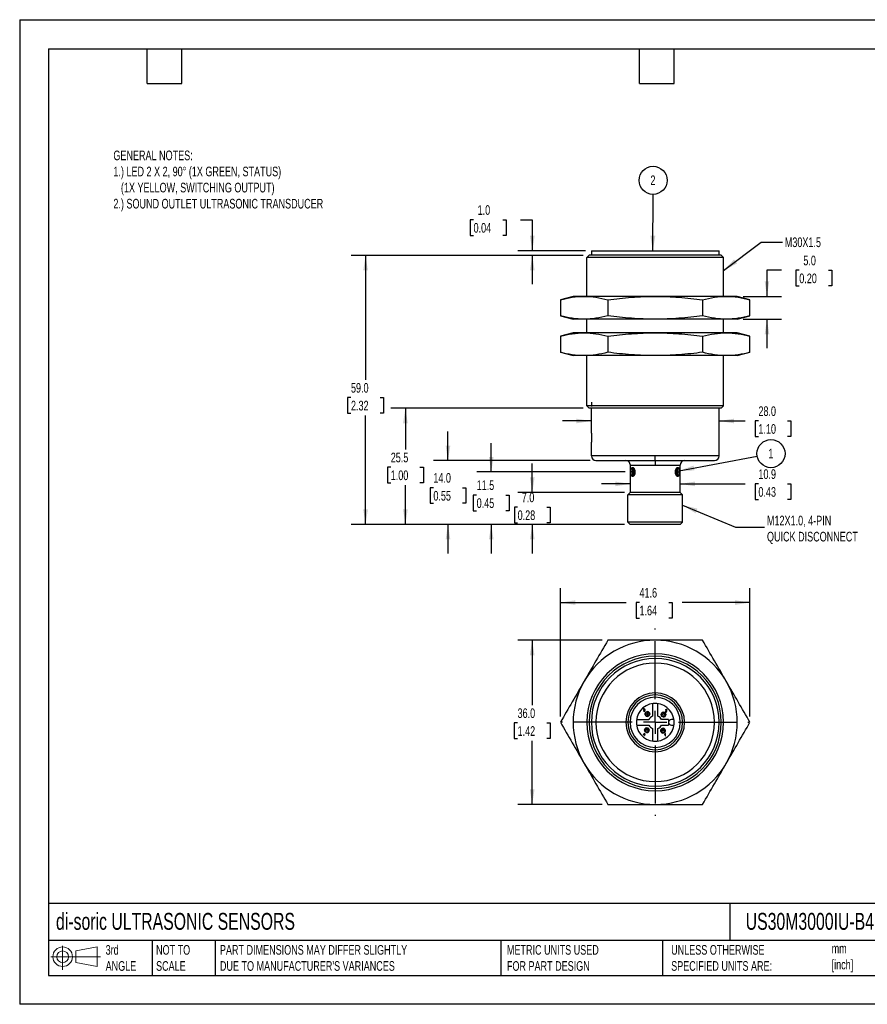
# Model space of a CAD drawing. Header units: millimetres. Extents: x 0 to 210, y 0 to 162.
# Tile 1 of 2: x 0 to 139, y 0 to 162. Entities that reach past the tile are written whole.
import ezdxf

# ---------------------------------------------------------------- set-up
doc = ezdxf.new("R2010")
doc.units = ezdxf.units.MM
doc.header["$LTSCALE"] = 0.75
doc.linetypes.add('CENTERX2', pattern=[20.32, 12.7, -2.54, 2.54, -2.54])
doc.layers.add('CENTER', color=40, linetype='CENTERX2')
doc.layers.add('DIMENSIONS', color=140, linetype='Continuous', lineweight=25)
doc.layers.add('TEXT', color=140, linetype='Continuous', lineweight=25)
doc.styles.add('SLDTEXTSTYLE0', font='TXT', dxfattribs={"width": 0.7})
doc.dimstyles.new('SLDDIMSTYLE0', dxfattribs={"dimtxt": 1.618506, "dimasz": 2.4765, "dimexe": 0, "dimexo": 0.0625, "dimgap": 0.404626, "dimtad": 0, "dimtih": 1, "dimtoh": 1, "dimdec": 1, "dimlfac": 1.333333, "dimrnd": 1e-09, "dimzin": 12, "dimdsep": 46, "dimtxsty": 'SLDTEXTSTYLE0', "dimsah": 1, "dimcen": 0.09, "dimadec": 0, "dimazin": 3, "dimtfac": 1, "dimtdec": 1, "dimtmove": 0, "dimatfit": 0, "dimfxl": 1, "dimfrac": 2, "dimtolj": 1, "dimtzin": 12, "dimarcsym": 0})
doc.dimstyles.new('SLDDIMSTYLE1', dxfattribs={"dimtxt": 1.618506, "dimasz": 2.4765, "dimexe": 0, "dimexo": 0.0625, "dimgap": 0.404626, "dimtad": 0, "dimtih": 1, "dimtoh": 1, "dimdec": 1, "dimlfac": 1.333333, "dimrnd": 1e-09, "dimzin": 4, "dimdsep": 46, "dimtxsty": 'SLDTEXTSTYLE0', "dimsah": 1, "dimcen": 0.09, "dimadec": 0, "dimazin": 1, "dimtfac": 1, "dimtdec": 1, "dimtmove": 0, "dimatfit": 0, "dimfxl": 1, "dimfrac": 2, "dimtolj": 1, "dimtzin": 12, "dimarcsym": 0})
doc.dimstyles.new('SLDDIMSTYLE2', dxfattribs={"dimtxt": 1.618506, "dimasz": 2.4765, "dimexe": 0, "dimexo": 0.0625, "dimgap": 0.404626, "dimtad": 0, "dimtih": 1, "dimtoh": 1, "dimdec": 1, "dimlfac": 1.333333, "dimrnd": 1e-09, "dimzin": 12, "dimdsep": 46, "dimtxsty": 'SLDTEXTSTYLE0', "dimsah": 1, "dimcen": 0.09, "dimadec": 0, "dimazin": 3, "dimtfac": 1, "dimtdec": 1, "dimtofl": 0, "dimtmove": 0, "dimatfit": 3, "dimfxl": 1, "dimfrac": 2, "dimtolj": 1, "dimtzin": 12, "dimarcsym": 0})
doc.dimstyles.new('SLDDIMSTYLE3', dxfattribs={"dimtxt": 1.618506, "dimasz": 2.4765, "dimexe": 0, "dimexo": 0.0625, "dimgap": 0.404626, "dimtad": 0, "dimtih": 1, "dimtoh": 1, "dimdec": 1, "dimlfac": 1.333333, "dimrnd": 1e-09, "dimzin": 4, "dimdsep": 46, "dimtxsty": 'SLDTEXTSTYLE0', "dimsah": 1, "dimcen": 0.09, "dimadec": 0, "dimazin": 1, "dimtfac": 1, "dimtdec": 1, "dimtofl": 0, "dimtmove": 0, "dimatfit": 3, "dimfxl": 1, "dimfrac": 2, "dimtolj": 1, "dimtzin": 12, "dimarcsym": 0})
doc.dimstyles.new('SLDDIMSTYLE4', dxfattribs={"dimtxt": 0.18, "dimasz": 2.4765, "dimexe": 0, "dimexo": 0.0625, "dimgap": 0, "dimtad": 0, "dimtih": 1, "dimtoh": 1, "dimdec": 0, "dimrnd": 1e-09, "dimzin": 0, "dimdsep": 46, "dimtxsty": 'Standard', "dimsah": 1, "dimcen": 0.09, "dimadec": 0, "dimazin": 0, "dimtfac": 2.4765, "dimtdec": 0, "dimtofl": 0, "dimtmove": 0, "dimatfit": 3, "dimfxl": 1, "dimfrac": 2, "dimtolj": 1, "dimtzin": 0, "dimarcsym": 0})

# ---------------------------------------------------------------- blocks, each defined once
blk = doc.blocks.new('Block11')
at = {"color": 7, "linetype": 'Continuous', "lineweight": 18}
for p, q in [((1.94, 3.98), (1.94, 0)), ((4.11, 3.13), (7.63, 3.77)), ((7.63, 3.77), (7.63, 0.55)), ((0, 2.16), (8.16, 2.16)), ((4.11, 1.2), (4.11, 3.13)), ((4.11, 1.2), (7.63, 0.55))]:
    blk.add_line(p, q, dxfattribs=at)
for radius in [1.61, 0.964]:
    blk.add_circle((1.94, 2.16), radius, dxfattribs=at)
blk = doc.blocks.new('Block12')
at = {"color": 7, "linetype": 'Continuous'}
blk.add_blockref('Block11', (0, 0), dxfattribs=at)
blk = doc.blocks.new('_D')
at = {"layer": 'DIMENSIONS', "transparency": 16777216}
for p, q in [((77.56, 87.55), (77.56, 92.31)), ((99.61, 87.55), (75.18, 87.55)), ((75.16, 83.75), (74.61, 83.75)), ((74.61, 83.75), (74.61, 81.18)), ((79.97, 83.75), (80.51, 83.75)), ((80.51, 83.75), (80.51, 81.18)), ((74.61, 81.18), (75.16, 81.18)), ((80.51, 81.18), (79.97, 81.18)), ((99.45, 78.92), (75.18, 78.92)), ((77.56, 78.92), (77.56, 74.16))]:
    blk.add_line(p, q, dxfattribs=at)
for points in [[(77.56, 87.55), (77.94, 90.03), (77.18, 90.03)], [(77.56, 78.92), (77.18, 76.45), (77.94, 76.45)]]:
    blk.add_solid(points, dxfattribs=at)
at = {"layer": 'DIMENSIONS', "transparency": 16777216, "char_height": 1.587, "attachment_point": 1, "style": 'SLDTEXTSTYLE0'}
for s, insert in [('11.5', (75.16, 86.16)), ('0.45', (75.16, 83.22))]:
    blk.add_mtext(s, dxfattribs=dict(at, insert=insert))
blk = doc.blocks.new('_D_1')
at = {"layer": 'DIMENSIONS', "transparency": 16777216}
for p, q in [((84.31, 84.17), (84.31, 88.94)), ((99.45, 84.17), (81.93, 84.17)), ((81.9, 81.76), (81.36, 81.76)), ((81.36, 81.76), (81.36, 79.18)), ((86.71, 81.76), (87.26, 81.76)), ((87.26, 81.76), (87.26, 79.18)), ((81.36, 79.18), (81.9, 79.18)), ((99.45, 78.92), (81.93, 78.92)), ((84.31, 78.92), (84.31, 74.16)), ((87.26, 79.18), (86.71, 79.18))]:
    blk.add_line(p, q, dxfattribs=at)
for points in [[(84.31, 84.17), (84.69, 86.65), (83.93, 86.65)], [(84.31, 78.92), (83.93, 76.45), (84.69, 76.45)]]:
    blk.add_solid(points, dxfattribs=at)
at = {"layer": 'DIMENSIONS', "transparency": 16777216, "char_height": 1.587, "attachment_point": 1, "style": 'SLDTEXTSTYLE0'}
for s, insert in [('7.0', (82.58, 84.16)), ('0.28', (81.9, 81.23))]:
    blk.add_mtext(s, dxfattribs=dict(at, insert=insert))
blk = doc.blocks.new('_D_2')
at = {"layer": 'DIMENSIONS', "transparency": 16777216}
for p, q in [((70.44, 89.42), (70.44, 94.19)), ((93.82, 89.42), (68.06, 89.42)), ((68.04, 84.96), (67.5, 84.96)), ((67.5, 84.96), (67.5, 82.39)), ((72.85, 84.96), (73.39, 84.96)), ((73.39, 84.96), (73.39, 82.39)), ((67.5, 82.39), (68.04, 82.39)), ((73.39, 82.39), (72.85, 82.39)), ((99.45, 78.92), (68.06, 78.92)), ((70.44, 78.92), (70.44, 74.16))]:
    blk.add_line(p, q, dxfattribs=at)
for points in [[(70.44, 89.42), (70.83, 91.9), (70.06, 91.9)], [(70.44, 78.92), (70.06, 76.45), (70.83, 76.45)]]:
    blk.add_solid(points, dxfattribs=at)
at = {"layer": 'DIMENSIONS', "transparency": 16777216, "char_height": 1.587, "attachment_point": 1, "style": 'SLDTEXTSTYLE0'}
for s, insert in [('14.0', (68.04, 87.37)), ('0.55', (68.04, 84.43))]:
    blk.add_mtext(s, dxfattribs=dict(at, insert=insert))
blk = doc.blocks.new('_D_3')
at = {"layer": 'DIMENSIONS', "transparency": 16777216}
for p, q in [((92.7, 98.05), (61.06, 98.05)), ((63.44, 98.05), (63.44, 91.25)), ((61.03, 88.32), (60.49, 88.32)), ((60.49, 88.32), (60.49, 85.74)), ((65.84, 88.32), (66.39, 88.32)), ((66.39, 88.32), (66.39, 85.74)), ((60.49, 85.74), (61.03, 85.74)), ((63.44, 78.92), (63.44, 85.38)), ((66.39, 85.74), (65.84, 85.74)), ((99.45, 78.92), (61.06, 78.92))]:
    blk.add_line(p, q, dxfattribs=at)
for points in [[(63.44, 98.05), (63.06, 95.57), (63.82, 95.57)], [(63.44, 78.92), (63.82, 81.4), (63.06, 81.4)]]:
    blk.add_solid(points, dxfattribs=at)
at = {"layer": 'DIMENSIONS', "transparency": 16777216, "char_height": 1.587, "attachment_point": 1, "style": 'SLDTEXTSTYLE0'}
for s, insert in [('25.5', (61.03, 90.72)), ('1.00', (61.03, 87.79))]:
    blk.add_mtext(s, dxfattribs=dict(at, insert=insert))
blk = doc.blocks.new('_D_4')
at = {"layer": 'DIMENSIONS', "transparency": 16777216}
for p, q in [((92.7, 123.17), (54.51, 123.17)), ((56.89, 123.17), (56.89, 102.71)), ((54.49, 99.77), (53.94, 99.77)), ((53.94, 99.77), (53.94, 97.2)), ((59.3, 99.77), (59.84, 99.77)), ((59.84, 99.77), (59.84, 97.2)), ((53.94, 97.2), (54.49, 97.2)), ((59.84, 97.2), (59.3, 97.2)), ((56.89, 78.92), (56.89, 96.84)), ((99.45, 78.92), (54.51, 78.92))]:
    blk.add_line(p, q, dxfattribs=at)
for points in [[(56.89, 123.17), (56.51, 120.7), (57.27, 120.7)], [(56.89, 78.92), (57.27, 81.4), (56.51, 81.4)]]:
    blk.add_solid(points, dxfattribs=at)
at = {"layer": 'DIMENSIONS', "transparency": 16777216, "char_height": 1.587, "attachment_point": 1, "style": 'SLDTEXTSTYLE0'}
for s, insert in [('59.0', (54.49, 102.18)), ('2.32', (54.49, 99.25))]:
    blk.add_mtext(s, dxfattribs=dict(at, insert=insert))
blk = doc.blocks.new('_D_5')
at = {"layer": 'DIMENSIONS', "transparency": 16777216}
for p, q in [((74.65, 129.01), (74.11, 129.01)), ((74.11, 129.01), (74.11, 126.44)), ((79.46, 129.01), (80, 129.01)), ((80, 129.01), (80, 126.44)), ((82.38, 129.01), (84.31, 129.01)), ((84.31, 129.01), (84.31, 123.92)), ((74.11, 126.44), (74.65, 126.44)), ((80, 126.44), (79.46, 126.44)), ((93.07, 123.92), (81.93, 123.92)), ((92.7, 123.17), (81.93, 123.17)), ((84.31, 123.17), (84.31, 118.41))]:
    blk.add_line(p, q, dxfattribs=at)
for points in [[(84.31, 123.92), (84.69, 126.4), (83.93, 126.4)], [(84.31, 123.17), (83.93, 120.7), (84.69, 120.7)]]:
    blk.add_solid(points, dxfattribs=at)
at = {"layer": 'DIMENSIONS', "transparency": 16777216, "char_height": 1.587, "attachment_point": 1, "style": 'SLDTEXTSTYLE0'}
for s, insert in [('1.0', (75.32, 131.42)), ('0.04', (74.65, 128.49))]:
    blk.add_mtext(s, dxfattribs=dict(at, insert=insert))
blk = doc.blocks.new('_D_6')
at = {"layer": 'DIMENSIONS', "transparency": 16777216}
for p, q in [((125.3, 120.71), (122.91, 120.71)), ((122.91, 120.71), (122.91, 116.42)), ((128.22, 120.71), (127.68, 120.71)), ((127.68, 120.71), (127.68, 118.14)), ((133.03, 120.71), (133.57, 120.71)), ((133.57, 120.71), (133.57, 118.14)), ((127.68, 118.14), (128.22, 118.14)), ((133.57, 118.14), (133.03, 118.14)), ((118.98, 116.42), (125.29, 116.42)), ((118.98, 112.67), (125.29, 112.67)), ((122.91, 112.67), (122.91, 107.91))]:
    blk.add_line(p, q, dxfattribs=at)
for points in [[(122.91, 116.42), (123.29, 118.9), (122.53, 118.9)], [(122.91, 112.67), (122.53, 110.2), (123.29, 110.2)]]:
    blk.add_solid(points, dxfattribs=at)
at = {"layer": 'DIMENSIONS', "transparency": 16777216, "char_height": 1.587, "attachment_point": 1, "style": 'SLDTEXTSTYLE0'}
for s, insert in [('5.0', (128.89, 123.12)), ('0.20', (128.22, 120.18))]:
    blk.add_mtext(s, dxfattribs=dict(at, insert=insert))
blk = doc.blocks.new('_D_7')
at = {"layer": 'DIMENSIONS', "transparency": 16777216}
for p, q in [((100.44, 85.58), (95.68, 85.58)), ((108.61, 85.58), (119.31, 85.58)), ((121.5, 85.58), (120.96, 85.58)), ((120.96, 85.58), (120.96, 83.01)), ((126.31, 85.58), (126.85, 85.58)), ((126.85, 85.58), (126.85, 83.01)), ((120.96, 83.01), (121.5, 83.01)), ((126.85, 83.01), (126.31, 83.01))]:
    blk.add_line(p, q, dxfattribs=at)
for points in [[(100.44, 85.58), (97.96, 85.97), (97.96, 85.2)], [(108.61, 85.58), (111.09, 85.2), (111.09, 85.97)]]:
    blk.add_solid(points, dxfattribs=at)
at = {"layer": 'DIMENSIONS', "transparency": 16777216, "char_height": 1.587, "attachment_point": 1, "style": 'SLDTEXTSTYLE0'}
for s, insert in [('10.9', (121.5, 87.99)), ('0.43', (121.5, 85.06))]:
    blk.add_mtext(s, dxfattribs=dict(at, insert=insert))
blk = doc.blocks.new('_D_8')
at = {"layer": 'DIMENSIONS', "transparency": 16777216}
for p, q in [((94.03, 99), (94.03, 98.31)), ((94.03, 95.93), (89.26, 95.93)), ((115.03, 95.93), (119.31, 95.93)), ((121.5, 95.93), (120.96, 95.93)), ((120.96, 95.93), (120.96, 93.36)), ((126.31, 95.93), (126.85, 95.93)), ((126.85, 95.93), (126.85, 93.36)), ((120.96, 93.36), (121.5, 93.36)), ((126.85, 93.36), (126.31, 93.36))]:
    blk.add_line(p, q, dxfattribs=at)
for points in [[(94.03, 95.93), (91.55, 96.31), (91.55, 95.55)], [(115.03, 95.93), (117.5, 95.55), (117.5, 96.31)]]:
    blk.add_solid(points, dxfattribs=at)
at = {"layer": 'DIMENSIONS', "transparency": 16777216, "char_height": 1.587, "attachment_point": 1, "style": 'SLDTEXTSTYLE0'}
for s, insert in [('28.0', (121.5, 98.34)), ('1.10', (121.5, 95.41))]:
    blk.add_mtext(s, dxfattribs=dict(at, insert=insert))
blk = doc.blocks.new('SW_NOTE_0_10')
at = {"layer": 'DIMENSIONS', "color": 0}
blk.add_circle((2.27, 0.42), 2.31, dxfattribs=at)
at = {"layer": 'DIMENSIONS', "color": 0, "insert": (2.24, 1.22), "char_height": 1.59, "attachment_point": 2, "style": 'SLDTEXTSTYLE0'}
blk.add_mtext('1', dxfattribs=at)
blk = doc.blocks.new('SW_NOTE_0_11')
at = {"layer": 'DIMENSIONS', "color": 0}
blk.add_circle((0.01, 2.31), 2.31, dxfattribs=at)
at = {"layer": 'DIMENSIONS', "color": 0, "insert": (-0.02, 3.11), "char_height": 1.59, "attachment_point": 2, "style": 'SLDTEXTSTYLE0'}
blk.add_mtext('2', dxfattribs=at)
blk = doc.blocks.new('_D_9')
at = {"layer": 'DIMENSIONS', "transparency": 16777216}
for p, q in [((95.78, 59.88), (81.91, 59.88)), ((84.29, 59.88), (84.29, 49.2)), ((81.89, 46.27), (81.35, 46.27)), ((81.35, 46.27), (81.35, 43.69)), ((86.7, 46.27), (87.24, 46.27)), ((87.24, 46.27), (87.24, 43.69)), ((81.35, 43.69), (81.89, 43.69)), ((84.29, 32.88), (84.29, 43.33)), ((87.24, 43.69), (86.7, 43.69)), ((95.78, 32.88), (81.91, 32.88))]:
    blk.add_line(p, q, dxfattribs=at)
for points in [[(84.29, 59.88), (83.91, 57.4), (84.68, 57.4)], [(84.29, 32.88), (84.68, 35.35), (83.91, 35.35)]]:
    blk.add_solid(points, dxfattribs=at)
at = {"layer": 'DIMENSIONS', "transparency": 16777216, "char_height": 1.587, "attachment_point": 1, "style": 'SLDTEXTSTYLE0'}
for s, insert in [('36.0', (81.89, 48.67)), ('1.42', (81.89, 45.74))]:
    blk.add_mtext(s, dxfattribs=dict(at, insert=insert))
blk = doc.blocks.new('_D_10')
at = {"layer": 'DIMENSIONS', "transparency": 16777216}
for p, q in [((88.94, 47.33), (88.94, 68.45)), ((120.11, 47.33), (120.11, 68.45)), ((88.94, 66.07), (99.75, 66.07)), ((101.94, 66.07), (101.4, 66.07)), ((101.4, 66.07), (101.4, 63.5)), ((106.75, 66.07), (107.29, 66.07)), ((107.29, 66.07), (107.29, 63.5)), ((120.11, 66.07), (108.94, 66.07)), ((101.4, 63.5), (101.94, 63.5)), ((107.29, 63.5), (106.75, 63.5))]:
    blk.add_line(p, q, dxfattribs=at)
for points in [[(88.94, 66.07), (91.41, 65.69), (91.41, 66.45)], [(120.11, 66.07), (117.64, 66.45), (117.64, 65.69)]]:
    blk.add_solid(points, dxfattribs=at)
at = {"layer": 'DIMENSIONS', "transparency": 16777216, "char_height": 1.587, "attachment_point": 1, "style": 'SLDTEXTSTYLE0'}
for s, insert in [('41.6', (101.94, 68.48)), ('1.64', (101.94, 65.55))]:
    blk.add_mtext(s, dxfattribs=dict(at, insert=insert))
blk = doc.blocks.new('SW_CENTERMARKSYMBOL_0')
at = {"layer": 'CENTER', "color": 0}
for p, q in [((0, 3.81), (0, 15.405)), ((0, 0), (0, 1.905)), ((-3.81, 0), (-15.405, 0)), ((0, 0), (-1.905, 0)), ((0, 0), (0, -1.905)), ((0, 0), (1.905, 0)), ((3.81, 0), (15.405, 0)), ((0, -3.81), (0, -15.405))]:
    blk.add_line(p, q, dxfattribs=at)

msp = doc.modelspace()

# ---------------------------------------------------------------- linework, layer by layer
at = {"color": 7, "linetype": 'Continuous'}
for p, q in [((0.002, 161.927), (0.002, 0.002)), ((0.002, 161.927), (209.552, 161.927)), ((209.552, 0.002), (0.002, 0.002))]:
    msp.add_line(p, q, dxfattribs=at)
for p, q in [((93.276, 122.8), (93.651, 123.175)), ((115.401, 123.175), (93.651, 123.175)), ((94.026, 123.925), (94.026, 123.175)), ((94.026, 123.925), (115.026, 123.925)), ((115.026, 123.175), (115.026, 123.925)), ((115.776, 122.8), (115.401, 123.175)), ((115.776, 122.8), (93.276, 122.8)), ((93.276, 116.425), (93.276, 122.8)), ((115.776, 116.425), (115.776, 122.8)), ((91.026, 116.425), (88.938, 115.865)), ((88.938, 115.865), (88.938, 113.234)), ((92.835, 116.425), (91.026, 116.425)), ((104.526, 116.425), (92.835, 116.425)), ((96.732, 115.865), (96.732, 113.234)), ((116.217, 116.425), (104.526, 116.425)), ((112.32, 115.865), (112.32, 113.234)), ((118.026, 116.425), (116.217, 116.425)), ((120.114, 115.865), (118.026, 116.425)), ((120.114, 113.234), (120.114, 115.865)), ((88.938, 113.234), (91.026, 112.675)), ((92.835, 112.675), (91.026, 112.675)), ((104.526, 112.675), (92.835, 112.675)), ((93.276, 110.425), (93.276, 112.675)), ((116.217, 112.675), (104.526, 112.675)), ((115.776, 110.425), (115.776, 112.675)), ((118.026, 112.675), (116.217, 112.675)), ((118.026, 112.675), (120.114, 113.234)), ((91.026, 110.425), (88.938, 109.865)), ((92.835, 110.425), (91.026, 110.425)), ((104.526, 110.425), (92.835, 110.425)), ((116.217, 110.425), (104.526, 110.425)), ((118.026, 110.425), (116.217, 110.425)), ((120.114, 109.865), (118.026, 110.425)), ((88.938, 109.865), (88.938, 107.234)), ((96.732, 109.865), (96.732, 107.234)), ((112.32, 109.865), (112.32, 107.234)), ((120.114, 107.234), (120.114, 109.865)), ((88.938, 107.234), (91.026, 106.675)), ((118.026, 106.675), (120.114, 107.234)), ((92.835, 106.675), (91.026, 106.675)), ((104.526, 106.675), (92.835, 106.675)), ((93.276, 98.425), (93.276, 106.675)), ((116.217, 106.675), (104.526, 106.675)), ((115.776, 98.425), (115.776, 106.675)), ((118.026, 106.675), (116.217, 106.675)), ((115.776, 98.425), (93.276, 98.425)), ((93.651, 98.05), (93.276, 98.425)), ((115.401, 98.05), (93.651, 98.05)), ((94.026, 93.925), (94.026, 98.05)), ((115.026, 90.175), (115.026, 98.05)), ((115.401, 98.05), (115.776, 98.425)), ((94.023, 92.425), (94.026, 92.425)), ((94.026, 90.175), (94.026, 92.425)), ((104.526, 90.175), (94.026, 90.175)), ((94.776, 89.425), (104.526, 89.425)), ((115.026, 90.175), (104.526, 90.175)), ((104.526, 89.425), (104.526, 90.175)), ((104.526, 89.425), (114.276, 89.425)), ((104.526, 89.425), (104.526, 88.675)), ((100.439, 88.675), (104.526, 88.675)), ((100.439, 84.175), (100.439, 88.675)), ((104.526, 88.675), (108.614, 88.675)), ((108.614, 84.175), (108.614, 88.675)), ((100.026, 83.8), (100.401, 84.175)), ((109.026, 83.8), (100.026, 83.8)), ((100.026, 79.3), (100.026, 83.8)), ((108.651, 84.175), (100.401, 84.175)), ((109.026, 83.8), (108.651, 84.175)), ((109.026, 79.3), (109.026, 83.8)), ((109.026, 79.3), (100.026, 79.3)), ((100.401, 78.925), (100.026, 79.3)), ((108.651, 78.925), (100.401, 78.925)), ((108.651, 78.925), (109.026, 79.3)), ((104.526, 56.127), (104.526, 56.877)), ((104.526, 51.214), (104.526, 50.877)), ((104.076, 49.457), (104.076, 47.408)), ((104.976, 47.408), (104.976, 49.457)), ((102.655, 48.304), (102.608, 48.298)), ((102.608, 48.298), (102.619, 48.257)), ((102.627, 48.517), (102.613, 48.475)), ((102.613, 48.475), (102.66, 48.47)), ((102.619, 48.257), (102.644, 48.223)), ((102.65, 48.548), (102.627, 48.517)), ((102.644, 48.223), (102.68, 48.201)), ((102.65, 48.548), (102.682, 48.568)), ((102.665, 48.273), (102.655, 48.304)), ((102.66, 48.47), (102.668, 48.498)), ((102.68, 48.252), (102.665, 48.273)), ((102.682, 48.517), (102.668, 48.498)), ((102.68, 48.252), (102.7, 48.24)), ((102.68, 48.201), (102.724, 48.194)), ((102.722, 48.574), (102.682, 48.568)), ((102.682, 48.517), (102.723, 48.533)), ((102.703, 48.418), (102.698, 48.376)), ((102.698, 48.376), (102.73, 48.382)), ((102.726, 48.236), (102.7, 48.24)), ((102.71, 48.418), (102.703, 48.418)), ((102.736, 48.421), (102.71, 48.418)), ((102.722, 48.574), (102.75, 48.571)), ((102.764, 48.517), (102.723, 48.533)), ((102.724, 48.194), (102.758, 48.198)), ((102.757, 48.241), (102.726, 48.236)), ((102.73, 48.382), (102.758, 48.377)), ((102.772, 48.439), (102.736, 48.421)), ((102.75, 48.571), (102.776, 48.561)), ((102.78, 48.258), (102.757, 48.241)), ((102.758, 48.377), (102.781, 48.362)), ((102.758, 48.198), (102.787, 48.209)), ((102.764, 48.517), (102.78, 48.477)), ((102.772, 48.439), (102.78, 48.477)), ((102.798, 48.546), (102.776, 48.561)), ((102.776, 48.403), (102.798, 48.417)), ((102.805, 48.391), (102.776, 48.403)), ((102.796, 48.282), (102.78, 48.258)), ((102.781, 48.362), (102.796, 48.339)), ((102.787, 48.209), (102.813, 48.228)), ((102.796, 48.339), (102.801, 48.311)), ((102.801, 48.311), (102.796, 48.282)), ((102.798, 48.546), (102.814, 48.526)), ((102.814, 48.434), (102.798, 48.417)), ((102.805, 48.391), (102.828, 48.371)), ((102.813, 48.228), (102.839, 48.266)), ((102.814, 48.526), (102.824, 48.503)), ((102.814, 48.434), (102.827, 48.478)), ((102.824, 48.503), (102.827, 48.478)), ((102.843, 48.344), (102.828, 48.371)), ((102.839, 48.266), (102.848, 48.311)), ((102.843, 48.344), (102.848, 48.311)), ((103.32, 47.884), (103.424, 48.074)), ((103.433, 48.091), (103.424, 48.074)), ((105.97, 47.798), (106.074, 47.988)), ((106.083, 48.004), (106.074, 47.988)), ((106.222, 48.147), (106.216, 48.115)), ((106.216, 48.115), (106.461, 48.115)), ((106.233, 48.43), (106.222, 48.386)), ((106.222, 48.386), (106.269, 48.38)), ((106.222, 48.147), (106.233, 48.173)), ((106.233, 48.43), (106.258, 48.463)), ((106.25, 48.198), (106.233, 48.173)), ((106.25, 48.198), (106.275, 48.224)), ((106.294, 48.483), (106.258, 48.463)), ((106.269, 48.38), (106.274, 48.409)), ((106.288, 48.43), (106.274, 48.409)), ((106.309, 48.253), (106.275, 48.224)), ((106.278, 48.162), (106.299, 48.186)), ((106.461, 48.162), (106.278, 48.162)), ((106.288, 48.43), (106.311, 48.444)), ((106.294, 48.483), (106.341, 48.49)), ((106.299, 48.186), (106.319, 48.203)), ((106.344, 48.285), (106.309, 48.253)), ((106.311, 48.444), (106.34, 48.448)), ((106.319, 48.203), (106.353, 48.232)), ((106.34, 48.448), (106.368, 48.444)), ((106.389, 48.482), (106.341, 48.49)), ((106.371, 48.311), (106.344, 48.285)), ((106.353, 48.232), (106.393, 48.268)), ((106.368, 48.444), (106.39, 48.43)), ((106.371, 48.311), (106.389, 48.332)), ((106.425, 48.46), (106.389, 48.482)), ((106.404, 48.36), (106.389, 48.332)), ((106.39, 48.43), (106.404, 48.41)), ((106.393, 48.268), (106.42, 48.297)), ((106.404, 48.41), (106.409, 48.386)), ((106.409, 48.386), (106.404, 48.36)), ((106.42, 48.297), (106.437, 48.32)), ((106.425, 48.46), (106.448, 48.427)), ((106.448, 48.342), (106.437, 48.32)), ((106.456, 48.386), (106.448, 48.427)), ((106.448, 48.342), (106.456, 48.386)), ((106.461, 48.115), (106.461, 48.162)), ((93.651, 46.377), (93.276, 46.377)), ((100.401, 46.377), (100.026, 46.377)), ((101.446, 46.827), (103.495, 46.827)), ((101.446, 45.927), (103.495, 45.927)), ((103.234, 45.234), (103.338, 45.424)), ((103.347, 45.44), (103.338, 45.424)), ((104.076, 45.346), (104.076, 43.297)), ((104.976, 43.297), (104.976, 45.346)), ((106.739, 46.827), (105.557, 46.827)), ((105.557, 45.927), (106.739, 45.927)), ((105.997, 45.354), (105.988, 45.338)), ((106.739, 46.827), (106.739, 46.377)), ((106.739, 46.377), (106.739, 45.927)), ((107.606, 46.827), (107.189, 46.827)), ((107.189, 45.927), (107.606, 45.927)), ((102.798, 44.604), (102.621, 44.37)), ((102.621, 44.323), (102.621, 44.37)), ((102.621, 44.323), (102.787, 44.323)), ((102.678, 44.37), (102.787, 44.515)), ((102.787, 44.37), (102.678, 44.37)), ((102.787, 44.515), (102.787, 44.37)), ((102.787, 44.323), (102.787, 44.235)), ((102.787, 44.235), (102.834, 44.235)), ((102.798, 44.604), (102.834, 44.604)), ((102.834, 44.37), (102.834, 44.604)), ((102.881, 44.37), (102.834, 44.37)), ((102.834, 44.323), (102.881, 44.323)), ((102.834, 44.235), (102.834, 44.323)), ((102.881, 44.323), (102.881, 44.37)), ((105.884, 45.148), (105.988, 45.338)), ((106.116, 44.453), (106.079, 44.433)), ((106.079, 44.433), (106.079, 44.388)), ((106.079, 44.388), (106.102, 44.398)), ((106.102, 44.398), (106.129, 44.412)), ((106.148, 44.477), (106.116, 44.453)), ((106.129, 44.412), (106.153, 44.428)), ((106.173, 44.502), (106.148, 44.477)), ((106.153, 44.428), (106.173, 44.444)), ((106.19, 44.527), (106.173, 44.502)), ((106.173, 44.444), (106.173, 44.152)), ((106.173, 44.152), (106.22, 44.152)), ((106.22, 44.527), (106.19, 44.527)), ((106.22, 44.152), (106.22, 44.527))]:
    msp.add_line(p, q)
for centre, radius in [((103.244, 47.745), 0.375), ((103.244, 47.745), 0.158), ((105.894, 47.659), 0.375), ((105.894, 47.659), 0.158), ((103.158, 45.095), 0.375), ((105.808, 45.009), 0.375), ((103.158, 45.095), 0.158), ((105.808, 45.009), 0.158)]:
    msp.add_circle(centre, radius)
for centre, radius, start, end in [((94.776, 90.175), 0.75, 180, 270), ((99.689, 88.675), 0.75, 0, 90), ((109.364, 88.675), 0.75, 90, 180), ((114.276, 90.175), 0.75, 270, 0), ((104.526, 46.377), 13.5, 90, 150), ((104.526, 46.377), 13.5, 30, 90), ((104.526, 46.377), 11.25, 0, 180), ((104.526, 46.377), 10.875, 0, 180), ((104.526, 46.377), 10.5, 90, 180), ((104.526, 46.377), 10.5, 0, 90), ((104.526, 46.377), 9.75, 90, 0), ((104.526, 46.377), 9.75, 0, 90), ((104.526, 46.377), 13.5, 150, 210), ((104.526, 46.377), 13.5, 330, 30), ((104.526, 46.377), 4.838, 90, 0), ((104.526, 46.377), 4.5, 0, 180), ((104.526, 46.377), 4.125, 0, 180), ((104.526, 46.377), 4.838, 0, 90), ((104.526, 46.377), 3.113, 28.64789, 208.64789), ((104.526, 46.377), 3.113, 208.64789, 28.64789), ((103.244, 47.745), 0.394, 61.35211, 241.35211), ((103.244, 47.745), 0.394, 241.35211, 61.35211), ((104.526, 46.377), 1.125, 113.57818, 156.42184), ((104.526, 46.377), 1.125, 23.57816, 66.42182), ((105.894, 47.659), 0.394, 151.35211, 331.35211), ((105.894, 47.659), 0.394, 331.35211, 151.35211), ((104.526, 46.377), 11.25, 180, 0), ((104.526, 46.377), 10.875, 180, 0), ((104.526, 46.377), 10.5, 180, 0), ((104.526, 46.377), 4.5, 180, 0), ((104.526, 46.377), 4.125, 180, 0), ((103.158, 45.095), 0.394, 331.35211, 151.35211), ((104.526, 46.377), 1.125, 203.57816, 246.42182), ((104.526, 46.377), 1.125, 293.57816, 336.42182), ((105.808, 45.009), 0.394, 61.35211, 241.35211), ((105.808, 45.009), 0.394, 241.35211, 61.35211), ((107.189, 46.377), 0.45, 90, 270), ((103.158, 45.095), 0.394, 151.35211, 331.35211), ((104.526, 46.377), 13.5, 210, 270), ((104.526, 46.377), 13.5, 270, 330)]:
    msp.add_arc(centre, radius, start, end)
for points, knots in [([(88.938, 115.865), (89.584, 116.038), (90.232, 116.18), (91.531, 116.373), (92.182, 116.425), (92.835, 116.425)], [0, 0, 0, 0, 0.5, 0.5, 1, 1, 1, 1]), ([(92.835, 116.425), (93.488, 116.425), (94.139, 116.373), (95.437, 116.18), (96.085, 116.038), (96.732, 115.865)], [0, 0, 0, 0, 0.5, 0.5, 1, 1, 1, 1]), ([(96.732, 115.865), (98.025, 116.038), (99.321, 116.18), (101.918, 116.373), (103.22, 116.425), (104.526, 116.425)], [0, 0, 0, 0, 0.5, 0.5, 1, 1, 1, 1]), ([(104.526, 116.425), (105.832, 116.425), (107.134, 116.373), (109.731, 116.18), (111.027, 116.038), (112.32, 115.865)], [0, 0, 0, 0, 0.5, 0.5, 1, 1, 1, 1]), ([(112.32, 115.865), (112.967, 116.038), (113.615, 116.18), (114.913, 116.373), (115.565, 116.425), (116.217, 116.425)], [0, 0, 0, 0, 0.5, 0.5, 1, 1, 1, 1]), ([(116.217, 116.425), (116.87, 116.425), (117.521, 116.373), (118.82, 116.18), (119.468, 116.038), (120.114, 115.865)], [0, 0, 0, 0, 0.5, 0.5, 1, 1, 1, 1]), ([(92.835, 112.675), (92.182, 112.675), (91.531, 112.726), (90.232, 112.92), (89.584, 113.061), (88.938, 113.234)], [0, 0, 0, 0, 0.5, 0.5, 1, 1, 1, 1]), ([(96.732, 113.234), (96.085, 113.061), (95.437, 112.92), (94.139, 112.726), (93.488, 112.675), (92.835, 112.675)], [0, 0, 0, 0, 0.5, 0.5, 1, 1, 1, 1]), ([(104.526, 112.675), (103.22, 112.675), (101.918, 112.726), (99.321, 112.92), (98.025, 113.061), (96.732, 113.234)], [0, 0, 0, 0, 0.5, 0.5, 1, 1, 1, 1]), ([(112.32, 113.234), (111.027, 113.061), (109.731, 112.92), (107.134, 112.726), (105.832, 112.675), (104.526, 112.675)], [0, 0, 0, 0, 0.5, 0.5, 1, 1, 1, 1]), ([(116.217, 112.675), (115.565, 112.675), (114.913, 112.726), (113.615, 112.92), (112.967, 113.061), (112.32, 113.234)], [0, 0, 0, 0, 0.5, 0.5, 1, 1, 1, 1]), ([(120.114, 113.234), (119.468, 113.061), (118.82, 112.92), (117.521, 112.726), (116.87, 112.675), (116.217, 112.675)], [0, 0, 0, 0, 0.5, 0.5, 1, 1, 1, 1]), ([(88.938, 109.865), (89.584, 110.038), (90.232, 110.18), (91.531, 110.373), (92.182, 110.425), (92.835, 110.425)], [0, 0, 0, 0, 0.5, 0.5, 1, 1, 1, 1]), ([(92.835, 110.425), (93.488, 110.425), (94.139, 110.373), (95.437, 110.18), (96.085, 110.038), (96.732, 109.865)], [0, 0, 0, 0, 0.5, 0.5, 1, 1, 1, 1]), ([(96.732, 109.865), (98.025, 110.038), (99.321, 110.18), (101.918, 110.373), (103.22, 110.425), (104.526, 110.425)], [0, 0, 0, 0, 0.5, 0.5, 1, 1, 1, 1]), ([(104.526, 110.425), (105.832, 110.425), (107.134, 110.373), (109.731, 110.18), (111.027, 110.038), (112.32, 109.865)], [0, 0, 0, 0, 0.5, 0.5, 1, 1, 1, 1]), ([(112.32, 109.865), (112.967, 110.038), (113.615, 110.18), (114.913, 110.373), (115.565, 110.425), (116.217, 110.425)], [0, 0, 0, 0, 0.5, 0.5, 1, 1, 1, 1]), ([(116.217, 110.425), (116.87, 110.425), (117.521, 110.373), (118.82, 110.18), (119.468, 110.038), (120.114, 109.865)], [0, 0, 0, 0, 0.5, 0.5, 1, 1, 1, 1]), ([(92.835, 106.675), (92.182, 106.675), (91.531, 106.726), (90.232, 106.92), (89.584, 107.061), (88.938, 107.234)], [0, 0, 0, 0, 0.5, 0.5, 1, 1, 1, 1]), ([(96.732, 107.234), (96.085, 107.061), (95.437, 106.92), (94.139, 106.726), (93.488, 106.675), (92.835, 106.675)], [0, 0, 0, 0, 0.5, 0.5, 1, 1, 1, 1]), ([(104.526, 106.675), (103.22, 106.675), (101.918, 106.726), (99.321, 106.92), (98.025, 107.061), (96.732, 107.234)], [0, 0, 0, 0, 0.5, 0.5, 1, 1, 1, 1]), ([(112.32, 107.234), (111.027, 107.061), (109.731, 106.92), (107.134, 106.726), (105.832, 106.675), (104.526, 106.675)], [0, 0, 0, 0, 0.5, 0.5, 1, 1, 1, 1]), ([(116.217, 106.675), (115.565, 106.675), (114.913, 106.726), (113.615, 106.92), (112.967, 107.061), (112.32, 107.234)], [0, 0, 0, 0, 0.5, 0.5, 1, 1, 1, 1]), ([(120.114, 107.234), (119.468, 107.061), (118.82, 106.92), (117.521, 106.726), (116.87, 106.675), (116.217, 106.675)], [0, 0, 0, 0, 0.5, 0.5, 1, 1, 1, 1]), ([(94.026, 93.925), (94.026, 93.924), (94.026, 93.923), (94.027, 93.912), (94.028, 93.894), (94.03, 93.86), (94.034, 93.803), (94.039, 93.708), (94.045, 93.594), (94.051, 93.421), (94.054, 93.175), (94.051, 92.929), (94.045, 92.755), (94.039, 92.641), (94.034, 92.547), (94.03, 92.478), (94.027, 92.433), (94.026, 92.427), (94.026, 92.425)], [0, 0, 0, 0, 0.0314652, 0.0626299, 0.0938002, 0.1252818, 0.1878399, 0.2504225, 0.3129984, 0.3755632, 0.5000759, 0.6245887, 0.6871373, 0.7497294, 0.8122957, 0.8748701, 0.9374378, 1, 1, 1, 1]), ([(100.821, 86.8), (100.811, 86.8), (100.791, 86.802), (100.762, 86.813), (100.73, 86.834), (100.696, 86.869), (100.653, 86.942), (100.611, 87.067), (100.579, 87.258), (100.566, 87.475), (100.568, 87.699), (100.588, 87.909), (100.625, 88.088), (100.683, 88.221), (100.759, 88.296), (100.852, 88.307), (100.953, 88.253), (101.05, 88.138), (101.119, 88), (101.161, 87.872), (101.184, 87.768), (101.199, 87.66), (101.2, 87.586), (101.201, 87.55)], [0, 0, 0, 0, 0.0206308, 0.0413235, 0.0622746, 0.0939002, 0.1258769, 0.1872131, 0.2502298, 0.3132032, 0.3744949, 0.4378959, 0.5000148, 0.5621334, 0.6255358, 0.6868294, 0.7498042, 0.8128208, 0.8741572, 0.9061456, 0.9377589, 0.9690381, 1, 1, 1, 1]), ([(101.201, 87.55), (101.201, 87.525), (101.2, 87.476), (101.194, 87.403), (101.183, 87.331), (101.164, 87.239), (101.13, 87.13), (101.078, 87.016), (101.018, 86.922), (100.952, 86.853), (100.885, 86.808), (100.843, 86.802), (100.821, 86.8)], [0, 0, 0, 0, 0.062801, 0.1250091, 0.1872516, 0.250155, 0.3749555, 0.5001521, 0.6251896, 0.7501479, 0.8751567, 1, 1, 1, 1]), ([(101.034, 88.146), (101.024, 88.125), (100.995, 88.063), (100.968, 87.907), (100.949, 87.699), (100.947, 87.475), (100.96, 87.259), (100.986, 87.077), (101.017, 86.994), (101.03, 86.958)], [0, 0, 0, 0, 0.0797984, 0.2380991, 0.3996391, 0.555806, 0.7162504, 0.8768325, 1, 1, 1, 1]), ([(107.851, 87.55), (107.851, 87.574), (107.852, 87.623), (107.859, 87.695), (107.871, 87.779), (107.891, 87.872), (107.933, 88), (108.002, 88.138), (108.099, 88.253), (108.2, 88.307), (108.293, 88.296), (108.369, 88.221), (108.427, 88.088), (108.464, 87.909), (108.484, 87.699), (108.486, 87.475), (108.473, 87.258), (108.441, 87.067), (108.399, 86.942), (108.356, 86.869), (108.318, 86.83), (108.276, 86.804), (108.246, 86.801), (108.231, 86.8)], [0, 0, 0, 0, 0.0206458, 0.0413358, 0.0622724, 0.0938756, 0.1258742, 0.1872105, 0.2502271, 0.313202, 0.3744956, 0.437898, 0.5000165, 0.5621355, 0.6255365, 0.6868282, 0.7498016, 0.8128183, 0.8741545, 0.906121, 0.9377568, 0.9690537, 1, 1, 1, 1]), ([(108.231, 86.8), (108.22, 86.8), (108.199, 86.802), (108.166, 86.813), (108.133, 86.831), (108.089, 86.864), (108.034, 86.922), (107.974, 87.016), (107.922, 87.13), (107.882, 87.261), (107.856, 87.402), (107.852, 87.501), (107.851, 87.55)], [0, 0, 0, 0, 0.0627717, 0.1249827, 0.1872433, 0.2501624, 0.3750883, 0.5001581, 0.6253222, 0.7501551, 0.8751297, 1, 1, 1, 1]), ([(108.022, 86.958), (108.035, 86.994), (108.066, 87.077), (108.092, 87.259), (108.105, 87.475), (108.103, 87.699), (108.084, 87.907), (108.057, 88.063), (108.028, 88.125), (108.018, 88.146)], [0, 0, 0, 0, 0.1231675, 0.2837496, 0.444194, 0.6003609, 0.7619009, 0.9202016, 1, 1, 1, 1]), ([(96.732, 59.877), (96.085, 58.757), (95.437, 57.635), (94.139, 55.385), (93.488, 54.258), (92.835, 53.127)], [0, 0, 0, 0, 0.5, 0.5, 1, 1, 1, 1]), ([(104.526, 59.877), (103.22, 59.877), (101.918, 59.877), (99.321, 59.877), (98.025, 59.877), (96.732, 59.877)], [0, 0, 0, 0, 0.5, 0.5, 1, 1, 1, 1]), ([(112.32, 59.877), (111.027, 59.877), (109.731, 59.877), (107.134, 59.877), (105.832, 59.877), (104.526, 59.877)], [0, 0, 0, 0, 0.5, 0.5, 1, 1, 1, 1]), ([(116.217, 53.127), (115.565, 54.258), (114.913, 55.385), (113.615, 57.635), (112.967, 58.757), (112.32, 59.877)], [0, 0, 0, 0, 0.5, 0.5, 1, 1, 1, 1]), ([(92.835, 53.127), (92.182, 51.996), (91.531, 50.868), (90.232, 48.619), (89.584, 47.497), (88.938, 46.377)], [0, 0, 0, 0, 0.5, 0.5, 1, 1, 1, 1]), ([(120.114, 46.377), (119.468, 47.497), (118.82, 48.619), (117.521, 50.868), (116.87, 51.996), (116.217, 53.127)], [0, 0, 0, 0, 0.5, 0.5, 1, 1, 1, 1]), ([(88.938, 46.377), (89.584, 45.257), (90.232, 44.135), (91.531, 41.885), (92.182, 40.758), (92.835, 39.627)], [0, 0, 0, 0, 0.5, 0.5, 1, 1, 1, 1]), ([(116.217, 39.627), (116.87, 40.758), (117.521, 41.885), (118.82, 44.135), (119.468, 45.257), (120.114, 46.377)], [0, 0, 0, 0, 0.5, 0.5, 1, 1, 1, 1]), ([(92.835, 39.627), (93.488, 38.496), (94.139, 37.368), (95.437, 35.119), (96.085, 33.997), (96.732, 32.877)], [0, 0, 0, 0, 0.5, 0.5, 1, 1, 1, 1]), ([(112.32, 32.877), (112.967, 33.997), (113.615, 35.119), (114.913, 37.368), (115.565, 38.496), (116.217, 39.627)], [0, 0, 0, 0, 0.5, 0.5, 1, 1, 1, 1]), ([(96.732, 32.877), (98.025, 32.877), (99.321, 32.877), (101.918, 32.877), (103.22, 32.877), (104.526, 32.877)], [0, 0, 0, 0, 0.5, 0.5, 1, 1, 1, 1]), ([(104.526, 32.877), (105.832, 32.877), (107.134, 32.877), (109.731, 32.877), (111.027, 32.877), (112.32, 32.877)], [0, 0, 0, 0, 0.5, 0.5, 1, 1, 1, 1])]:
    msp.add_open_spline(points, degree=3, knots=knots)
at = {"layer": 'CENTER'}
for p, q in [((101.201, 87.55), (100.567, 87.55)), ((100.821, 86.8), (100.821, 88.3)), ((107.851, 87.55), (108.465, 87.55)), ((108.231, 86.8), (108.231, 88.3))]:
    msp.add_line(p, q, dxfattribs=at)
at = {"layer": 'TEXT'}
for p, q in [((4.762, 157.162), (204.787, 157.162)), ((4.762, 157.162), (4.762, 4.762)), ((20.955, 151.447), (20.955, 157.162)), ((26.67, 151.447), (26.67, 157.162)), ((101.918, 151.447), (101.918, 157.162)), ((107.632, 151.447), (107.632, 157.162)), ((20.955, 151.447), (26.67, 151.447)), ((101.918, 151.447), (107.632, 151.447)), ((204.787, 16.595), (4.762, 16.595)), ((116.819, 16.595), (116.819, 10.477)), ((204.787, 10.477), (4.762, 10.477)), ((21.784, 10.477), (21.784, 4.762)), ((32.128, 10.477), (32.128, 4.762)), ((79.113, 10.477), (79.113, 4.762)), ((105.748, 10.477), (105.748, 4.762)), ((4.762, 4.762), (204.787, 4.762))]:
    msp.add_line(p, q, dxfattribs=at)

# ---------------------------------------------------------------- block references
at = {"layer": 'CENTER'}
msp.add_blockref('SW_CENTERMARKSYMBOL_0', (104.526, 46.377), dxfattribs=at)
at = {"layer": 'DIMENSIONS'}
for name, p in [('SW_NOTE_0_11', (104.175, 133.198)), ('SW_NOTE_0_10', (121.296, 90.142))]:
    msp.add_blockref(name, p, dxfattribs=at)
at = {"layer": 'TEXT'}
msp.add_blockref('Block12', (5.128, 5.665), dxfattribs=at)

# ---------------------------------------------------------------- texts
at = {"layer": 'DIMENSIONS', "char_height": 1.5875, "attachment_point": 1, "style": 'SLDTEXTSTYLE0'}
for s, insert in [('M30X1.5', (125.84, 126.118)), ('M12X1.0, 4-PIN^JQUICK DISCONNECT', (122.908, 80.355))]:
    msp.add_mtext(s, dxfattribs=dict(at, insert=insert))
at = {"layer": 'TEXT', "attachment_point": 1, "style": 'SLDTEXTSTYLE0'}
for s, insert, char_height in [('GENERAL NOTES:^J1.) LED 2 X 2, 90%%D (1X GREEN, STATUS)^J   (1X YELLOW, SWITCHING OUTPUT)^J2.) SOUND OUTLET ULTRASONIC TRANSDUCER', (15.413, 140.404), 1.5875), ('di-soric ULTRASONIC SENSORS', (5.974, 15.034), 2.77813), ('US30M3000IU-B4', (119.406, 15.034), 2.77813), ('3rd^JANGLE', (14.138, 9.747), 1.5875), ('NOT TO^JSCALE', (22.43, 9.747), 1.5875), ("PART DIMENSIONS MAY DIFFER SLIGHTLY ^JDUE TO MANUFACTURER'S VARIANCES", (32.934, 9.747), 1.5875), ('METRIC UNITS USED ^JFOR PART DESIGN', (80.14, 9.747), 1.5875), ('UNLESS OTHERWISE ^JSPECIFIED UNITS ARE:', (107.152, 9.747), 1.5875), ('mm^J[inch]', (133.548, 9.977), 1.5875)]:
    msp.add_mtext(s, dxfattribs=dict(at, insert=insert, char_height=char_height))

# ---------------------------------------------------------------- dimensions: what is measured, and where the dimension line sits
at = {"layer": 'DIMENSIONS'}
for base, p1, p2, angle, dimstyle, picture, middle in [((84.309, 123.925), (93.651, 123.175), (94.026, 123.925), 90, 'SLDDIMSTYLE1', '_D_5', (84.309, 129.015)), ((56.891, 123.175), (100.401, 78.925), (93.651, 123.175), 90, 'SLDDIMSTYLE3', '_D_4', (56.891, 99.774)), ((122.908, 116.425), (118.026, 112.675), (118.026, 116.425), 90, 'SLDDIMSTYLE1', '_D_6', (122.908, 120.709)), ((115.026, 95.932), (94.026, 93.925), (115.026, 98.05), 0, 'SLDDIMSTYLE1', '_D_8', (123.903, 95.932)), ((63.438, 98.05), (100.401, 78.925), (93.651, 98.05), 90, 'SLDDIMSTYLE2', '_D_3', (63.438, 88.316)), ((70.444, 89.425), (100.401, 78.925), (94.776, 89.425), 90, 'SLDDIMSTYLE1', '_D_2', (70.444, 84.959)), ((77.563, 78.925), (100.567, 87.55), (100.401, 78.925), 90, 'SLDDIMSTYLE0', '_D', (77.563, 83.75)), ((84.309, 84.175), (100.401, 78.925), (100.401, 84.175), 90, 'SLDDIMSTYLE1', '_D_1', (84.309, 81.756)), ((108.614, 85.585), (100.439, 84.175), (108.614, 84.175), 0, 'SLDDIMSTYLE0', '_D_7', (123.903, 85.585)), ((84.295, 32.877), (96.732, 59.877), (96.732, 32.877), 270, 'SLDDIMSTYLE3', '_D_9', (84.295, 46.266))]:
    dim = msp.add_linear_dim(base=base, p1=p1, p2=p2, angle=angle, dimstyle=dimstyle, dxfattribs=at)
    dim.commit()
    dim.dimension.update_dxf_attribs({"geometry": picture, "text_midpoint": middle, "dimtype": 160})
dim = msp.add_linear_dim(base=(120.114, 66.073), p1=(88.938, 46.377), p2=(120.114, 46.377), dimstyle='SLDDIMSTYLE2', dxfattribs=at)
dim.commit()
dim.dimension.update_dxf_attribs({"geometry": '_D_10', "text_midpoint": (104.345, 66.073), "dimtype": 160})

# ---------------------------------------------------------------- leaders
for points in [[(104.127, 123.925), (104.175, 133.198)], [(115.776, 120.679), (121.949, 125.351), (125.438, 125.351)], [(108.478, 87.745), (121.296, 90.142)], [(109.026, 82.093), (117.737, 78.48), (122.5, 78.48)]]:
    msp.add_leader(points, dimstyle='SLDDIMSTYLE4', dxfattribs=at)

doc.saveas('drawing.dxf')
